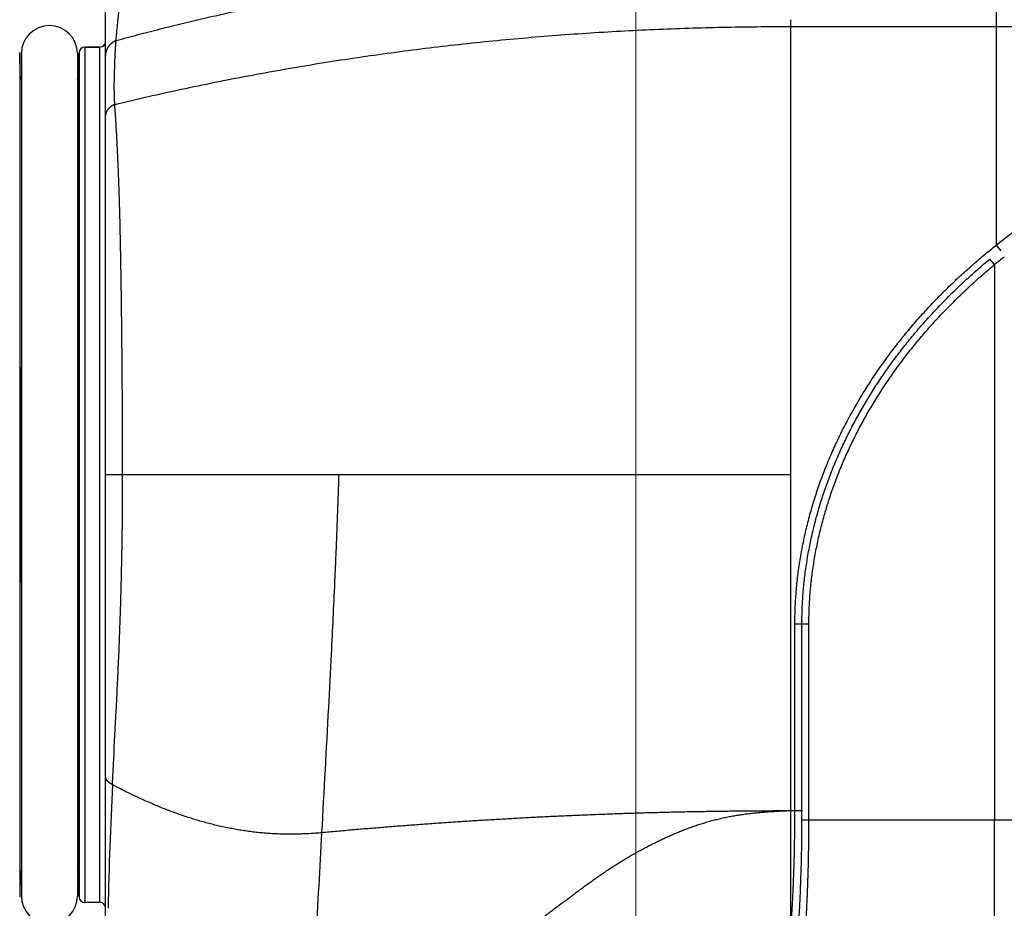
# Model space of a CAD drawing. Header units: millimetres. Extents: x 0 to 840, y 0 to 594.
# Tile 76 of 148: x 377 to 403, y 366 to 390. Entities that reach past the tile are written whole.
import ezdxf

# ---------------------------------------------------------------- set-up
doc = ezdxf.new("R2010")
doc.units = ezdxf.units.MM
doc.header["$LTSCALE"] = 0.36378
for name, color, linetype in [('NoLayerName_001', 7, 'Continuous'), ('NoLayerName_005', 7, 'Continuous'), ('NoLayerName_007', 7, 'Continuous')]:
    doc.layers.add(name, color=color, linetype=linetype)
doc.styles.get("Standard").update_dxf_attribs({"font": 'txt', "bigfont": 'extfont2'})
doc.dimstyles.get("Standard").update_dxf_attribs({"dimtxt": 2.5, "dimasz": 2.5, "dimexe": 1, "dimexo": 1, "dimtad": 1, "dimdec": 3, "dimzin": 0, "dimdsep": 46, "dimtxsty": 'Standard', "dimcen": 2.5, "dimadec": 3, "dimazin": 0, "dimtfac": 0.75, "dimtdec": 3, "dimtmove": 0, "dimatfit": 3, "dimfxl": 1, "dimarcsym": 0})

# ---------------------------------------------------------------- blocks, each defined once
blk = doc.blocks.new('_OPEN30')
at = {"color": 0, "linetype": 'ByBlock', "lineweight": -2}
for p, q in [((-1, 0.267949), (0, 0)), ((0, 0), (-1, -0.267949)), ((0, 0), (-1, 0))]:
    blk.add_line(p, q, dxfattribs=at)
blk = doc.blocks.new('*D70')
at = {"layer": 'Defpoints', "color": 0}
for p in [(393.597, 395.225), (393.597, 338.419), (489.197, 324.684)]:
    blk.add_point(p, dxfattribs=at)
at = {"layer": 'NoLayerName_001', "color": 0, "linetype": 'Continuous', "lineweight": 13}
for p, q in [((393.597, 340.419), (393.597, 397.225)), ((489.197, 326.684), (489.197, 397.225)), ((486.197, 395.225), (396.597, 395.225))]:
    blk.add_line(p, q, dxfattribs=at)
at = {"layer": 'NoLayerName_001', "color": 0, "lineweight": 13, "xscale": 3, "yscale": 3, "zscale": 3, "rotation": 180}
blk.add_blockref('_OPEN30', (393.597, 395.225), dxfattribs=at)
at = {"layer": 'NoLayerName_001', "color": 0, "lineweight": 13, "xscale": 3, "yscale": 3, "zscale": 3}
blk.add_blockref('_OPEN30', (489.197, 395.225), dxfattribs=at)
at = {"layer": 'NoLayerName_001', "color": 0, "lineweight": 13, "insert": (441.397, 400.725), "char_height": 7, "attachment_point": 5}
blk.add_mtext('\\W0.8000;ＬＭ', dxfattribs=at)
blk = doc.blocks.new('*D71')
at = {"layer": 'Defpoints', "color": 0}
for p in [(489.197, 408.291), (489.197, 338.419), (333.097, 336.611)]:
    blk.add_point(p, dxfattribs=at)
at = {"layer": 'NoLayerName_001', "color": 0, "linetype": 'Continuous', "lineweight": 13}
for p, q in [((333.097, 338.611), (333.097, 410.291)), ((489.197, 340.419), (489.197, 410.291)), ((336.097, 408.291), (486.197, 408.291))]:
    blk.add_line(p, q, dxfattribs=at)
at = {"layer": 'NoLayerName_001', "color": 0, "lineweight": 13, "xscale": 3, "yscale": 3, "zscale": 3, "rotation": 180}
blk.add_blockref('_OPEN30', (333.097, 408.291), dxfattribs=at)
at = {"layer": 'NoLayerName_001', "color": 0, "lineweight": 13, "xscale": 3, "yscale": 3, "zscale": 3}
blk.add_blockref('_OPEN30', (489.197, 408.291), dxfattribs=at)
at = {"layer": 'NoLayerName_001', "color": 0, "lineweight": 13, "insert": (411.147, 413.791), "char_height": 7, "attachment_point": 5}
blk.add_mtext('\\W0.8000;ＬＬ', dxfattribs=at)
blk = doc.blocks.new('*D72')
at = {"layer": 'Defpoints', "color": 0}
for p in [(333.097, 420.16), (333.097, 336.611), (529.197, 287.419)]:
    blk.add_point(p, dxfattribs=at)
at = {"layer": 'NoLayerName_001', "color": 0, "linetype": 'Continuous', "lineweight": 13}
for p, q in [((333.097, 338.611), (333.097, 422.16)), ((529.197, 289.419), (529.197, 422.16)), ((526.197, 420.16), (336.097, 420.16))]:
    blk.add_line(p, q, dxfattribs=at)
at = {"layer": 'NoLayerName_001', "color": 0, "lineweight": 13, "xscale": 3, "yscale": 3, "zscale": 3, "rotation": 180}
blk.add_blockref('_OPEN30', (333.097, 420.16), dxfattribs=at)
at = {"layer": 'NoLayerName_001', "color": 0, "lineweight": 13, "xscale": 3, "yscale": 3, "zscale": 3}
blk.add_blockref('_OPEN30', (529.197, 420.16), dxfattribs=at)
at = {"layer": 'NoLayerName_001', "color": 0, "lineweight": 13, "insert": (431.147, 425.66), "char_height": 7, "attachment_point": 5}
blk.add_mtext('\\W0.8000;Ｌ', dxfattribs=at)
blk = doc.blocks.new('*D73')
at = {"layer": 'Defpoints', "color": 0}
for p in [(360.597, 395.225), (360.597, 338.565), (393.597, 338.419)]:
    blk.add_point(p, dxfattribs=at)
at = {"layer": 'NoLayerName_001', "color": 0, "linetype": 'Continuous', "lineweight": 13}
for p, q in [((360.597, 340.565), (360.597, 397.225)), ((393.597, 340.419), (393.597, 397.225)), ((390.597, 395.225), (363.597, 395.225))]:
    blk.add_line(p, q, dxfattribs=at)
at = {"layer": 'NoLayerName_001', "color": 0, "lineweight": 13, "xscale": 3, "yscale": 3, "zscale": 3, "rotation": 180}
blk.add_blockref('_OPEN30', (360.597, 395.225), dxfattribs=at)
at = {"layer": 'NoLayerName_001', "color": 0, "lineweight": 13, "xscale": 3, "yscale": 3, "zscale": 3}
blk.add_blockref('_OPEN30', (393.597, 395.225), dxfattribs=at)
at = {"layer": 'NoLayerName_001', "color": 0, "lineweight": 13, "insert": (377.097, 400.725), "char_height": 7, "attachment_point": 5}
blk.add_mtext('\\W0.8000;33', dxfattribs=at)

msp = doc.modelspace()

# ---------------------------------------------------------------- linework, layer by layer
at = {"layer": 'NoLayerName_001', "color": 8, "linetype": 'Continuous', "lineweight": 25}
for p, q in [((403.2471, 383.97), (403.2471, 391.819)), ((397.7471, 389.819), (397.7471, 390.0026)), ((397.7471, 389.819), (405.6718, 389.819)), ((397.7471, 377.819), (397.7471, 389.819)), ((377.1009, 389.123), (377.1009, 366.5151)), ((378.6932, 389.123), (378.6932, 366.5151)), ((378.8432, 389.269), (378.8432, 366.369)), ((379.2471, 366.369), (379.2471, 389.269)), ((377.1175, 380.6991), (377.1175, 388.4901)), ((378.6767, 388.4901), (378.6767, 380.6991)), ((403.3712, 383.8131), (403.2471, 383.97)), ((403.1971, 383.4453), (403.0732, 383.5951)), ((403.1971, 383.4453), (403.1971, 368.569)), ((377.1197, 379.8183), (377.1471, 379.8184)), ((378.6745, 379.8183), (378.6471, 379.8184)), ((397.7471, 377.819), (379.3971, 377.819)), ((397.7471, 368.819), (397.7471, 377.819)), ((377.1197, 375.8198), (377.1471, 375.8196)), ((378.6745, 375.8198), (378.6471, 375.8196)), ((377.1175, 367.148), (377.1175, 374.9389)), ((378.6767, 374.9389), (378.6767, 367.148)), ((397.8527, 368.819), (397.8527, 373.8175)), ((398.2283, 373.8171), (397.8527, 373.8175)), ((398.0404, 368.569), (398.0404, 373.8171)), ((398.2283, 368.569), (398.2283, 373.8171)), ((398.0527, 368.819), (397.7471, 368.819)), ((397.7471, 365.6865), (397.7471, 368.819)), ((410.0795, 368.569), (398.0404, 368.569))]:
    msp.add_line(p, q, dxfattribs=at)
at = {"layer": 'NoLayerName_001', "color": 7, "linetype": 'Continuous', "lineweight": 25}
for p, q in [((379.3971, 364.7042), (379.3971, 390.6078)), ((377.1175, 388.4901), (377.1009, 389.123)), ((377.1471, 389.094), (377.1471, 366.544)), ((378.6471, 389.094), (378.6471, 366.544)), ((378.6767, 388.4901), (378.6932, 389.123)), ((379.2471, 389.269), (378.8432, 389.269)), ((377.1175, 367.148), (377.1009, 366.5151)), ((378.6932, 366.5151), (378.6767, 367.148)), ((379.2471, 366.369), (378.8432, 366.369))]:
    msp.add_line(p, q, dxfattribs=at)
for centre, radius, start, end in [((377.8971, 389.094), 0.75, 0, 180), ((379.2471, 389.419), 0.15, 270, 0), ((378.8432, 389.119), 0.15, 90, 178.5), ((377.2674, 388.494), 0.15, 181.5, 216.46175), ((378.5267, 388.494), 0.15, 323.53825, 358.5), ((377.2674, 367.144), 0.15, 143.53824, 178.5), ((378.5267, 367.144), 0.15, 1.5, 36.46176), ((377.8971, 366.544), 0.75, 180, 0), ((378.8432, 366.519), 0.15, 181.5, 270), ((379.2471, 366.219), 0.15, 0, 90)]:
    msp.add_arc(centre, radius, start, end, dxfattribs=at)
at = {"layer": 'NoLayerName_001', "color": 8, "linetype": 'Continuous', "lineweight": 25}
for centre, radius, start, end in [((416.3424, 367.1727), 21.2987, 123.54362, 127.94048), ((415.9649, 367.7729), 20.2148, 128.21871, 129.16875), ((557.3155, 380.7111), 180.198, 180.003789, 180.283861), ((201.1212, 380.7044), 177.5555, 359.714055, 359.998295), ((-27.0667, 377.819), 404.1913, 359.716596, 0.283404), ((782.8608, 377.819), 404.1913, 179.716596, 180.283404), ((554.66, 374.9337), 177.5426, 179.714045, 179.998305), ((198.4656, 374.927), 180.211, 0.003799, 0.28385), ((488.8895, 364.0787), 109.4416, 177.14842, 178.882556), ((352.5727, 368.5273), 45.4677, 357.45458, 0.05266)]:
    msp.add_arc(centre, radius, start, end, dxfattribs=at)
at = {"layer": 'NoLayerName_001', "color": 7, "linetype": 'Continuous', "lineweight": 25}
for points, knots in [([(379.6821, 389.4447), (379.8783, 389.4971), (380.2702, 389.6033), (380.8602, 389.7546), (381.4515, 389.9012), (382.0441, 390.0422), (382.638, 390.1778), (383.2331, 390.308), (383.8294, 390.4328), (384.4268, 390.5521), (385.0252, 390.666), (385.6246, 390.7744), (386.225, 390.8775), (386.8263, 390.9751), (387.4284, 391.0673), (388.0313, 391.1541), (388.635, 391.2355), (389.2394, 391.3116), (389.8444, 391.3822), (390.45, 391.4475), (391.0562, 391.5075), (391.6629, 391.5621), (392.27, 391.6114), (392.8776, 391.6554), (393.4856, 391.6942), (394.0938, 391.7277), (394.7023, 391.756), (395.3111, 391.779), (395.92, 391.797), (396.5289, 391.8096), (397.138, 391.8177), (397.544, 391.8182), (397.7471, 391.819)], [0, 0, 0, 0, 0.6090538, 1.2181526, 1.8272874, 2.4364491, 3.0456285, 3.6548161, 4.2640024, 4.873178, 5.4823404, 6.0914922, 6.7006358, 7.309773, 7.9189056, 8.5280346, 9.1371609, 9.7462857, 10.3554117, 10.9645414, 11.5736769, 12.1828195, 12.7919701, 13.4011288, 14.0102955, 14.6194667, 15.2286368, 15.8377992, 16.4469467, 17.0560714, 17.6651645, 18.274217, 18.274217, 18.274217, 18.274217]), ([(397.6693, 368.8187), (397.6243, 368.8166), (397.5342, 368.8127), (397.3991, 368.8058), (397.2641, 368.7981), (397.1292, 368.7893), (396.9943, 368.7791), (396.8596, 368.7673), (396.7251, 368.7537), (396.5907, 368.7381), (396.4567, 368.7203), (396.3229, 368.6999), (396.1895, 368.6771), (396.0565, 368.6519), (395.924, 368.6241), (395.7921, 368.5938), (395.6608, 368.5609), (395.5301, 368.5255), (395.4003, 368.4874), (395.2713, 368.4468), (395.1431, 368.4036), (395.0158, 368.3579), (394.8894, 368.3099), (394.7639, 368.2598), (394.6392, 368.2076), (394.5153, 368.1535), (394.3921, 368.0976), (394.2698, 368.0402), (394.1481, 367.9813), (394.0271, 367.921), (393.9067, 367.8593), (393.7872, 367.7963), (393.6683, 367.7319), (393.5502, 367.6661), (393.4329, 367.5989), (393.3164, 367.5303), (393.2007, 367.4603), (393.086, 367.3888), (392.9722, 367.3159), (392.8591, 367.2418), (392.7844, 367.1912), (392.747, 367.1661)], [0, 0, 0, 0, 0.1351981, 0.270429, 0.4056731, 0.5409156, 0.6761472, 0.8113657, 0.9465766, 1.0817947, 1.2170452, 1.3523487, 1.4876929, 1.6230607, 1.7584368, 1.8938079, 2.0291626, 2.1644914, 2.299787, 2.4350447, 2.5702699, 2.705478, 2.8406788, 2.9758747, 3.1110643, 3.2462543, 3.3814498, 3.5166496, 3.651847, 3.7870378, 3.9222242, 4.0574094, 4.1925964, 4.3277873, 4.4629793, 4.5981696, 4.7333571, 4.8685418, 5.0037271, 5.1389151, 5.2741045, 5.2741045, 5.2741045, 5.2741045]), ([(392.747, 367.1661), (392.7099, 367.1406), (392.6354, 367.0899), (392.5247, 367.0123), (392.4145, 366.9339), (392.3049, 366.8548), (392.1958, 366.7751), (392.087, 366.6949), (391.9785, 366.6142), (391.7619, 366.4524), (391.546, 366.2897), (391.3294, 366.1279), (391.2209, 366.0474), (391.112, 365.9672), (391.0028, 365.8875), (390.8932, 365.8085), (390.783, 365.7301), (390.6722, 365.6526), (390.5609, 365.576), (390.4488, 365.5004), (390.3361, 365.4258), (390.2226, 365.3522), (390.1084, 365.2798), (389.9934, 365.2086), (389.8776, 365.1387), (389.7611, 365.07), (389.6438, 365.0027), (389.5257, 364.9369), (389.4069, 364.8723), (389.3269, 364.8308), (389.287, 364.8099)], [0, 0, 0, 0, 0.1351861, 0.2703662, 0.4055449, 0.540724, 0.6759025, 0.8110777, 0.9462507, 1.0814233, 1.6221215, 1.7572987, 1.8924781, 2.0276599, 2.1628405, 2.2980172, 2.4331896, 2.5683595, 2.703531, 2.8387095, 2.9739024, 3.1091184, 3.2443567, 3.3796067, 3.5148589, 3.6501056, 3.7853407, 3.9205599, 4.055761, 4.1909434, 4.1909434, 4.1909434, 4.1909434])]:
    msp.add_open_spline(points, degree=3, knots=knots, dxfattribs=at)
at = {"layer": 'NoLayerName_001', "color": 8, "linetype": 'Continuous', "lineweight": 25}
for points, knots in [([(379.6821, 389.4447), (379.684, 389.4669), (379.6878, 389.5113), (379.6936, 389.5779), (379.6995, 389.6445), (379.7057, 389.711), (379.712, 389.7776), (379.7184, 389.8441), (379.725, 389.9106), (379.7317, 389.9771), (379.7386, 390.0436), (379.7456, 390.11), (379.7535, 390.1839), (379.7623, 390.2651), (379.7722, 390.3536), (379.7839, 390.4569), (379.8035, 390.6266), (379.8225, 390.7888), (379.8377, 390.9216), (379.8434, 390.9733), (379.8475, 391.0102), (379.8507, 391.0397), (379.8528, 391.0619), (379.8552, 391.0841), (379.8566, 391.0989), (379.8573, 391.1062)], [0, 0, 0, 0, 0.0668319, 0.1336642, 0.2004966, 0.2673291, 0.3341616, 0.400994, 0.4678262, 0.5346583, 0.6014904, 0.6683224, 0.7351544, 0.8242637, 0.9133729, 1.0024821, 1.1361457, 1.4257502, 1.4925823, 1.5371358, 1.5816927, 1.6039701, 1.6262415, 1.6485265, 1.6708005, 1.6708005, 1.6708005, 1.6708005]), ([(379.648, 387.735), (379.9442, 387.8044), (380.5359, 387.9461), (381.4275, 388.142), (382.3212, 388.3281), (383.2175, 388.5027), (384.1159, 388.6663), (385.0163, 388.8187), (385.9186, 388.9601), (386.8226, 389.0905), (387.7282, 389.2099), (388.6351, 389.3185), (389.5432, 389.4161), (390.4523, 389.503), (391.3624, 389.5791), (392.2733, 389.6447), (393.1848, 389.6998), (394.0967, 389.7444), (395.0091, 389.7788), (395.9217, 389.8026), (396.8344, 389.8176), (397.4429, 389.8177), (397.7471, 389.819)], [0, 0, 0, 0, 0.9126247, 1.8254013, 2.7383187, 3.6513628, 4.5645165, 5.4777601, 6.3910713, 7.3044251, 8.2177942, 9.1311489, 10.0444662, 10.9577444, 11.8709824, 12.7841752, 13.6973146, 14.6103888, 15.5233825, 16.4362773, 17.3490516, 18.2616806, 18.2616806, 18.2616806, 18.2616806]), ([(379.6821, 389.4447), (379.6781, 389.443), (379.6699, 389.4395), (379.6578, 389.4338), (379.6458, 389.4279), (379.634, 389.4216), (379.6224, 389.415), (379.6109, 389.4082), (379.5996, 389.401), (379.5885, 389.3935), (379.5776, 389.3857), (379.5669, 389.3777), (379.5564, 389.3693), (379.5462, 389.3607), (379.5362, 389.3517), (379.5265, 389.3425), (379.517, 389.333), (379.5079, 389.3233), (379.499, 389.3133), (379.4904, 389.3031), (379.4821, 389.2926), (379.4769, 389.2854), (379.4743, 389.2818)], [0, 0, 0, 0, 0.01333615, 0.02668305, 0.0400391, 0.05340285, 0.06677304, 0.08014861, 0.09352877, 0.10691295, 0.1203009, 0.13369267, 0.14708825, 0.16048552, 0.17388161, 0.18727392, 0.20066018, 0.21403845, 0.2274072, 0.24076534, 0.25411224, 0.26744782, 0.26744782, 0.26744782, 0.26744782]), ([(379.648, 387.735), (379.6469, 387.754), (379.6445, 387.7919), (379.6417, 387.8489), (379.6393, 387.9059), (379.6373, 387.9629), (379.6357, 388.0199), (379.6345, 388.077), (379.6338, 388.134), (379.6335, 388.1911), (379.6335, 388.2481), (379.6339, 388.3051), (379.6347, 388.3622), (379.6357, 388.4192), (379.637, 388.4762), (379.6385, 388.5333), (379.6407, 388.6093), (379.6437, 388.7043), (379.647, 388.7993), (379.6499, 388.8753), (379.6521, 388.9323), (379.6545, 388.9893), (379.6571, 389.0463), (379.6597, 389.1032), (379.6626, 389.1602), (379.6657, 389.2172), (379.6692, 389.2741), (379.673, 389.331), (379.6772, 389.3879), (379.6805, 389.4258), (379.6821, 389.4447)], [0, 0, 0, 0, 0.0570392, 0.1140821, 0.1711281, 0.2281766, 0.2852267, 0.3422772, 0.3993269, 0.4563744, 0.5134181, 0.5704586, 0.6274978, 0.6845368, 0.7415763, 0.7986163, 0.8556563, 0.9697339, 1.0838068, 1.140843, 1.1978799, 1.2549184, 1.3119594, 1.3690037, 1.4260499, 1.4830955, 1.5401385, 1.5971783, 1.6542154, 1.7112518, 1.7112518, 1.7112518, 1.7112518]), ([(379.4743, 389.2818), (379.4719, 389.2784), (379.467, 389.2715), (379.4602, 389.261), (379.4537, 389.2502), (379.4474, 389.2393), (379.4415, 389.2281), (379.4359, 389.2168), (379.4307, 389.2053), (379.4258, 389.1937), (379.4213, 389.1819), (379.4171, 389.17), (379.4134, 389.1579), (379.41, 389.1458), (379.407, 389.1335), (379.4043, 389.1211), (379.4021, 389.1087), (379.4003, 389.0962), (379.3988, 389.0837), (379.3978, 389.0712), (379.3972, 389.0586), (379.3971, 389.0502), (379.3971, 389.046)], [0, 0, 0, 0, 0.01256362, 0.0251412, 0.03773053, 0.05032953, 0.06293635, 0.07554933, 0.08816713, 0.10078867, 0.11341327, 0.12604062, 0.13867055, 0.15130138, 0.16393086, 0.1765567, 0.18917671, 0.20178877, 0.21439095, 0.22698149, 0.23955894, 0.25212212, 0.25212212, 0.25212212, 0.25212212]), ([(379.648, 387.735), (379.6437, 387.7332), (379.635, 387.7296), (379.6222, 387.7237), (379.6096, 387.7175), (379.5971, 387.711), (379.5847, 387.7042), (379.5726, 387.697), (379.5607, 387.6895), (379.549, 387.6816), (379.5375, 387.6734), (379.5263, 387.6649), (379.5154, 387.6559), (379.5048, 387.6467), (379.4945, 387.637), (379.4845, 387.627), (379.475, 387.6167), (379.4658, 387.606), (379.4571, 387.5949), (379.4488, 387.5834), (379.441, 387.5717), (379.4338, 387.5595), (379.4271, 387.5471), (379.421, 387.5344), (379.4155, 387.5213), (379.4107, 387.508), (379.4066, 387.4945), (379.4032, 387.4807), (379.4005, 387.4669), (379.3985, 387.4529), (379.3973, 387.4388), (379.3972, 387.4294), (379.3971, 387.4247)], [0, 0, 0, 0, 0.01406167, 0.02813452, 0.04221535, 0.05630162, 0.07039156, 0.08448415, 0.09857925, 0.11267758, 0.12678051, 0.14088609, 0.1549902, 0.16909021, 0.18318526, 0.19727637, 0.21136654, 0.22546095, 0.2395654, 0.25367706, 0.26779075, 0.28190383, 0.29601642, 0.3101317, 0.32425619, 0.33839839, 0.35255397, 0.3667107, 0.38085743, 0.39498471, 0.40908533, 0.42315483, 0.42315483, 0.42315483, 0.42315483]), ([(379.8573, 377.819), (379.8571, 377.9844), (379.857, 378.3977), (379.8547, 379.059), (379.8503, 379.8856), (379.8441, 380.7123), (379.8366, 381.5389), (379.8292, 382.2002), (379.8215, 382.7788), (379.814, 383.2747), (379.8053, 383.7706), (379.7969, 384.1838), (379.7893, 384.5144), (379.7831, 384.7623), (379.7763, 385.0102), (379.7689, 385.2581), (379.7609, 385.506), (379.7521, 385.7538), (379.7424, 386.0016), (379.732, 386.2494), (379.7206, 386.4971), (379.7081, 386.7448), (379.6947, 386.9925), (379.6802, 387.24), (379.6647, 387.4876), (379.6535, 387.6525), (379.648, 387.735)], [0, 0, 0, 0, 0.495987, 1.2399682, 1.9839516, 2.9759321, 3.719917, 4.4638995, 4.9598868, 5.4558744, 5.9518626, 6.4478509, 6.6958454, 6.9438405, 7.1918356, 7.4398306, 7.6878256, 7.9358215, 8.1838181, 8.4318146, 8.6798107, 8.9278066, 9.1758033, 9.4238004, 9.6717969, 9.9197918, 9.9197918, 9.9197918, 9.9197918]), ([(400.7798, 381.5503), (400.8258, 381.6058), (400.9172, 381.7173), (401.0577, 381.8817), (401.2004, 382.0444), (401.3454, 382.205), (401.4927, 382.3637), (401.6421, 382.5203), (401.7938, 382.6748), (401.9475, 382.8273), (402.1033, 382.9777), (402.2611, 383.126), (402.4208, 383.2721), (402.5824, 383.4161), (402.7459, 383.558), (402.9111, 383.6976), (403.078, 383.8352), (403.1908, 383.9249), (403.2471, 383.97)], [0, 0, 0, 0, 0.216249, 0.432545, 0.6488944, 0.8652951, 1.0817399, 1.2982206, 1.5147279, 1.7312516, 1.9477802, 2.1643016, 2.3808028, 2.5972696, 2.8136874, 3.0300406, 3.246313, 3.4624876, 3.4624876, 3.4624876, 3.4624876]), ([(400.7638, 381.2373), (400.8067, 381.2911), (400.8921, 381.3992), (401.0234, 381.5586), (401.1567, 381.7165), (401.2922, 381.8725), (401.4299, 382.0267), (401.5697, 382.179), (401.7116, 382.3294), (401.8555, 382.4779), (402.0013, 382.6245), (402.149, 382.7692), (402.2986, 382.9119), (402.45, 383.0526), (402.6032, 383.1914), (402.7582, 383.3281), (402.9146, 383.4629), (403.0205, 383.5509), (403.0732, 383.5951)], [0, 0, 0, 0, 0.2065199, 0.4130834, 0.6196964, 0.8263568, 1.0330581, 1.2397924, 1.446551, 1.6533245, 1.8601023, 2.0668733, 2.2736253, 2.4803457, 2.6870208, 2.8936366, 3.1001781, 3.30663, 3.30663, 3.30663, 3.30663]), ([(400.9194, 381.1245), (400.9617, 381.1775), (401.0459, 381.2838), (401.1755, 381.4408), (401.307, 381.5962), (401.4408, 381.7497), (401.5766, 381.9014), (401.7145, 382.0514), (401.8544, 382.1994), (401.9963, 382.3456), (402.1401, 382.4899), (402.2858, 382.6323), (402.4333, 382.7728), (402.5827, 382.9113), (402.7337, 383.0479), (402.8865, 383.1824), (403.0407, 383.3152), (403.1451, 383.4018), (403.1971, 383.4453)], [0, 0, 0, 0, 0.2034752, 0.4069931, 0.6105593, 0.8141719, 1.0178244, 1.2215093, 1.425218, 1.6289412, 1.8326688, 2.0363897, 2.2400921, 2.4437635, 2.6473907, 2.8509597, 3.0544559, 3.2578643, 3.2578643, 3.2578643, 3.2578643]), ([(397.8527, 373.8175), (397.8534, 373.8896), (397.8537, 374.0337), (397.8605, 374.2498), (397.8711, 374.4657), (397.8864, 374.6813), (397.906, 374.8966), (397.9301, 375.1115), (397.9584, 375.3258), (397.9908, 375.5395), (398.0274, 375.7525), (398.068, 375.9649), (398.1124, 376.1764), (398.1607, 376.3871), (398.2129, 376.5969), (398.2691, 376.8057), (398.3291, 377.0134), (398.393, 377.22), (398.4606, 377.4254), (398.532, 377.6296), (398.607, 377.8324), (398.6857, 378.0339), (398.7678, 378.234), (398.8535, 378.4325), (398.9426, 378.6296), (399.035, 378.8251), (399.1306, 379.019), (399.2295, 379.2114), (399.3315, 379.4021), (399.4365, 379.5911), (399.5445, 379.7784), (399.6555, 379.964), (399.7694, 380.1479), (399.8861, 380.3299), (400.0056, 380.51), (400.128, 380.6883), (400.253, 380.8647), (400.3807, 381.0391), (400.5111, 381.2115), (400.6438, 381.3822), (400.7347, 381.4941), (400.7798, 381.5503)], [0, 0, 0, 0, 0.2161392, 0.4323051, 0.6484781, 0.8646452, 1.0808064, 1.2969667, 1.5131264, 1.7292838, 1.9454409, 2.1615964, 2.3777453, 2.5938913, 2.8100459, 3.0262226, 3.2424308, 3.4586687, 3.6749311, 3.8912105, 4.1074976, 4.323781, 4.5400478, 4.7562941, 4.9725291, 5.1887604, 5.4049929, 5.621229, 5.8374687, 6.0537097, 6.2699496, 6.4861872, 6.7024203, 6.9186459, 7.1348601, 7.3510583, 7.5672361, 7.7834008, 7.9995676, 8.2157504, 8.431961, 8.431961, 8.431961, 8.431961]), ([(398.0404, 373.8171), (398.0411, 373.8859), (398.0414, 374.0235), (398.0477, 374.2299), (398.0575, 374.4361), (398.0716, 374.6421), (398.0898, 374.8477), (398.112, 375.053), (398.1382, 375.2578), (398.1682, 375.462), (398.202, 375.6657), (398.2395, 375.8687), (398.2807, 376.071), (398.3255, 376.2725), (398.3739, 376.4732), (398.426, 376.673), (398.4817, 376.8718), (398.541, 377.0697), (398.6038, 377.2664), (398.67, 377.4621), (398.7397, 377.6565), (398.8127, 377.8497), (398.8891, 378.0417), (398.9687, 378.2322), (399.0515, 378.4214), (399.1374, 378.6092), (399.2264, 378.7956), (399.3183, 378.9805), (399.4132, 379.1639), (399.511, 379.3458), (399.6116, 379.5262), (399.715, 379.705), (399.8211, 379.8821), (399.9299, 380.0576), (400.0413, 380.2315), (400.1554, 380.4036), (400.2721, 380.5739), (400.3912, 380.7425), (400.5129, 380.9093), (400.6368, 381.0745), (400.7217, 381.1829), (400.7638, 381.2373)], [0, 0, 0, 0, 0.2064196, 0.4128631, 0.6193121, 0.8257548, 1.0321926, 1.2386308, 1.4450697, 1.6515068, 1.8579424, 2.064375, 2.2708014, 2.4772264, 2.6836606, 2.8901155, 3.0965986, 3.3031079, 3.5096385, 3.716184, 3.9227359, 4.1292844, 4.3358183, 4.5423344, 4.7488408, 4.9553441, 5.1618487, 5.3683567, 5.574868, 5.7813804, 5.9878918, 6.194401, 6.4009061, 6.6074044, 6.8138922, 7.0203653, 7.2268197, 7.4332621, 7.6397064, 7.8461653, 8.0526499, 8.0526499, 8.0526499, 8.0526499]), ([(398.2283, 373.8171), (398.229, 373.8849), (398.2293, 374.0205), (398.2355, 374.2238), (398.2453, 374.427), (398.2592, 374.6299), (398.2773, 374.8325), (398.2993, 375.0347), (398.3252, 375.2365), (398.3549, 375.4377), (398.3884, 375.6384), (398.4255, 375.8383), (398.4662, 376.0376), (398.5105, 376.2361), (398.5584, 376.4338), (398.61, 376.6306), (398.6651, 376.8264), (398.7237, 377.0213), (398.7858, 377.2151), (398.8513, 377.4078), (398.9202, 377.5993), (398.9924, 377.7895), (399.0679, 377.9785), (399.1466, 378.1662), (399.2284, 378.3525), (399.3133, 378.5374), (399.4013, 378.7209), (399.4921, 378.9029), (399.5859, 379.0835), (399.6825, 379.2626), (399.7818, 379.4401), (399.8839, 379.6161), (399.9887, 379.7906), (400.0962, 379.9633), (400.2062, 380.1345), (400.3188, 380.3039), (400.434, 380.4716), (400.5516, 380.6375), (400.6717, 380.8017), (400.794, 380.9643), (400.8777, 381.0709), (400.9194, 381.1245)], [0, 0, 0, 0, 0.203377, 0.4067777, 0.6101837, 0.8135834, 1.0169782, 1.2203738, 1.42377, 1.6271644, 1.830557, 2.0339467, 2.2373304, 2.4407127, 2.6441041, 2.8475158, 3.0509552, 3.2544207, 3.4579074, 3.6614088, 3.8649167, 4.0684213, 4.2719113, 4.4753835, 4.6788459, 4.8823052, 5.0857658, 5.2892296, 5.4926967, 5.6961648, 5.8996319, 6.1030969, 6.3065578, 6.5100119, 6.7134558, 6.9168853, 7.1202962, 7.3236954, 7.5270965, 7.7305119, 7.9339525, 7.9339525, 7.9339525, 7.9339525]), ([(377.1175, 380.6991), (377.1176, 380.6985), (377.1177, 380.6973), (377.1184, 380.6955), (377.1193, 380.6938), (377.1204, 380.6922), (377.1216, 380.6907), (377.123, 380.6893), (377.1245, 380.688), (377.126, 380.6867), (377.1276, 380.6855), (377.1292, 380.6844), (377.1308, 380.6834), (377.1324, 380.6824), (377.1341, 380.6815), (377.1357, 380.6807), (377.1374, 380.6799), (377.1392, 380.6791), (377.1409, 380.6784), (377.1426, 380.6777), (377.1444, 380.677), (377.1456, 380.6766), (377.1461, 380.6764)], [0, 0, 0, 0, 0.001869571, 0.003736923, 0.005629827, 0.007560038, 0.00952632, 0.011517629, 0.013515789, 0.015497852, 0.017451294, 0.019380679, 0.021291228, 0.023187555, 0.025073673, 0.026953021, 0.028828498, 0.03070251, 0.032577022, 0.034453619, 0.036333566, 0.038217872, 0.038217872, 0.038217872, 0.038217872]), ([(378.6767, 380.6991), (378.6766, 380.6985), (378.6764, 380.6973), (378.6757, 380.6955), (378.6749, 380.6938), (378.6738, 380.6922), (378.6725, 380.6907), (378.6711, 380.6893), (378.6696, 380.688), (378.6681, 380.6867), (378.6666, 380.6855), (378.665, 380.6844), (378.6634, 380.6834), (378.6617, 380.6824), (378.6601, 380.6815), (378.6584, 380.6807), (378.6567, 380.6799), (378.655, 380.6791), (378.6532, 380.6784), (378.6515, 380.6777), (378.6497, 380.677), (378.6486, 380.6766), (378.648, 380.6764)], [0, 0, 0, 0, 0.001869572, 0.003736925, 0.00562983, 0.007560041, 0.009526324, 0.011517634, 0.013515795, 0.015497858, 0.017451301, 0.019380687, 0.021291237, 0.023187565, 0.025073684, 0.026953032, 0.02882851, 0.030702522, 0.032577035, 0.034453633, 0.03633358, 0.038217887, 0.038217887, 0.038217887, 0.038217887]), ([(379.5834, 369.5233), (379.5946, 369.7444), (379.6279, 370.4076), (379.6753, 371.2918), (379.7135, 372.0657), (379.7341, 372.5079), (379.7489, 372.8396), (379.7629, 373.1714), (379.7759, 373.5032), (379.788, 373.835), (379.7991, 374.1669), (379.8093, 374.4988), (379.8184, 374.8308), (379.8266, 375.1627), (379.8339, 375.4947), (379.8401, 375.8267), (379.8454, 376.1588), (379.8497, 376.4908), (379.8531, 376.8229), (379.8555, 377.1549), (379.857, 377.487), (379.8571, 377.7084), (379.8573, 377.819)], [0, 0, 0, 0, 0.6640939, 1.9922846, 2.6563806, 2.9884286, 3.3204775, 3.6525284, 3.9845835, 4.3166444, 4.6487103, 4.9807802, 5.3128531, 5.6449279, 5.9770036, 6.3090791, 6.6411533, 6.9732251, 7.3052935, 7.6373572, 7.9694151, 8.3014662, 8.3014662, 8.3014662, 8.3014662]), ([(385.6405, 377.819), (385.6354, 377.6592), (385.6254, 377.3395), (385.6085, 376.8601), (385.5905, 376.3807), (385.5713, 375.9013), (385.5512, 375.422), (385.523, 374.7829), (385.4858, 373.9842), (385.4305, 372.8661), (385.3314, 370.9497), (385.2436, 369.3529), (385.1834, 368.2351)], [0, 0, 0, 0, 0.4797463, 0.9594924, 1.4392404, 1.9189914, 2.3987459, 2.8785038, 3.8380269, 4.7975503, 6.2368099, 9.5950289, 9.5950289, 9.5950289, 9.5950289]), ([(377.1175, 374.9389), (377.1176, 374.9396), (377.1177, 374.9408), (377.1184, 374.9426), (377.1193, 374.9443), (377.1204, 374.9458), (377.1216, 374.9474), (377.123, 374.9488), (377.1245, 374.9501), (377.126, 374.9514), (377.1276, 374.9526), (377.1292, 374.9537), (377.1308, 374.9547), (377.1324, 374.9556), (377.1341, 374.9565), (377.1357, 374.9574), (377.1374, 374.9582), (377.1392, 374.959), (377.1409, 374.9597), (377.1426, 374.9604), (377.1444, 374.9611), (377.1456, 374.9615), (377.1461, 374.9617)], [0, 0, 0, 0, 0.001869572, 0.003736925, 0.00562983, 0.007560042, 0.009526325, 0.011517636, 0.013515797, 0.015497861, 0.017451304, 0.01938069, 0.021291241, 0.023187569, 0.025073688, 0.026953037, 0.028828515, 0.030702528, 0.032577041, 0.034453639, 0.036333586, 0.038217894, 0.038217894, 0.038217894, 0.038217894]), ([(378.6767, 374.9389), (378.6766, 374.9396), (378.6764, 374.9408), (378.6757, 374.9426), (378.6749, 374.9443), (378.6738, 374.9458), (378.6725, 374.9474), (378.6711, 374.9488), (378.6696, 374.9501), (378.6681, 374.9514), (378.6666, 374.9526), (378.665, 374.9537), (378.6634, 374.9547), (378.6617, 374.9556), (378.6601, 374.9565), (378.6584, 374.9574), (378.6567, 374.9582), (378.655, 374.959), (378.6532, 374.9597), (378.6515, 374.9604), (378.6497, 374.9611), (378.6486, 374.9615), (378.648, 374.9617)], [0, 0, 0, 0, 0.001869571, 0.003736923, 0.005629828, 0.007560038, 0.00952632, 0.01151763, 0.01351579, 0.015497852, 0.017451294, 0.019380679, 0.021291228, 0.023187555, 0.025073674, 0.026953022, 0.028828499, 0.030702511, 0.032577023, 0.03445362, 0.036333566, 0.038217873, 0.038217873, 0.038217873, 0.038217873]), ([(379.5834, 369.5233), (379.5803, 369.5248), (379.574, 369.5278), (379.5648, 369.5326), (379.5556, 369.5376), (379.5465, 369.5428), (379.5376, 369.5481), (379.5288, 369.5537), (379.5201, 369.5595), (379.5115, 369.5655), (379.5031, 369.5717), (379.4949, 369.5782), (379.4869, 369.5848), (379.479, 369.5917), (379.4714, 369.5988), (379.464, 369.6062), (379.4569, 369.6138), (379.45, 369.6217), (379.4434, 369.6298), (379.4371, 369.6382), (379.4312, 369.6468), (379.4257, 369.6557), (379.4205, 369.6648), (379.4158, 369.6741), (379.4116, 369.6837), (379.4078, 369.6935), (379.4046, 369.7035), (379.4019, 369.7136), (379.3998, 369.7239), (379.3982, 369.7343), (379.3972, 369.7447), (379.3972, 369.7516), (379.3971, 369.7551)], [0, 0, 0, 0, 0.01042025, 0.02084665, 0.03127719, 0.04171041, 0.05214532, 0.0625815, 0.07301912, 0.08345893, 0.09390231, 0.10434932, 0.11479674, 0.12524207, 0.13568418, 0.14612339, 0.15656157, 0.16700228, 0.17745065, 0.18790723, 0.19836635, 0.20882429, 0.21928018, 0.22973618, 0.24019785, 0.25067397, 0.26116524, 0.27166042, 0.28214895, 0.29262223, 0.30307411, 0.31350147, 0.31350147, 0.31350147, 0.31350147]), ([(385.1834, 368.2351), (385.1281, 368.2305), (385.0175, 368.2205), (384.8512, 368.2099), (384.6847, 368.202), (384.5182, 368.1973), (384.3515, 368.1957), (384.1849, 368.1973), (384.0184, 368.202), (383.8519, 368.2102), (383.6857, 368.2217), (383.5197, 368.2366), (383.354, 368.255), (383.1887, 368.2768), (383.0238, 368.3017), (382.8594, 368.3299), (382.6955, 368.3612), (382.5322, 368.3955), (382.3696, 368.4327), (382.2078, 368.4729), (382.0466, 368.5159), (381.8863, 368.5616), (381.7268, 368.61), (381.5681, 368.6609), (381.4102, 368.7144), (381.2531, 368.7703), (381.097, 368.8285), (380.9417, 368.889), (380.7872, 368.9517), (380.6337, 369.0166), (380.4811, 369.0835), (380.3293, 369.1523), (380.1784, 369.223), (380.0283, 369.2955), (379.8792, 369.3698), (379.7307, 369.4455), (379.6326, 369.4975), (379.5834, 369.5233)], [0, 0, 0, 0, 0.1665804, 0.3331869, 0.4998089, 0.6664367, 0.8330617, 0.9996796, 1.1662924, 1.3329069, 1.4995351, 1.6661916, 1.8328843, 1.9996152, 2.1663821, 2.3331792, 2.4999967, 2.6668213, 2.8336363, 3.0004219, 3.1671645, 3.3338755, 3.5005679, 3.6672511, 3.8339312, 4.0006111, 4.1672907, 4.3339666, 4.500633, 4.6672897, 4.8339422, 5.0005934, 5.1672429, 5.3338878, 5.5005219, 5.6671369, 5.8337216, 5.8337216, 5.8337216, 5.8337216]), ([(397.6694, 368.819), (397.5304, 368.8187), (397.2526, 368.8185), (396.8358, 368.8164), (396.419, 368.8132), (396.0022, 368.8087), (395.5854, 368.8029), (395.1687, 368.7958), (394.752, 368.7874), (394.3353, 368.7777), (393.9186, 368.7666), (393.502, 368.7541), (393.0854, 368.7403), (392.6689, 368.7251), (392.2524, 368.7086), (391.836, 368.6909), (391.4196, 368.6718), (391.0033, 368.6514), (390.5871, 368.6298), (390.1709, 368.6069), (389.7548, 368.5827), (389.3388, 368.5573), (388.9228, 368.5307), (388.507, 368.5028), (388.0912, 368.4738), (387.6755, 368.4435), (387.2599, 368.412), (386.8444, 368.3792), (386.4289, 368.3452), (386.0136, 368.3099), (385.5984, 368.2734), (385.3218, 368.2478), (385.1834, 368.2351)], [0, 0, 0, 0, 0.4167955, 0.8335956, 1.2503988, 1.6672039, 2.0840098, 2.5008157, 2.9176212, 3.3344258, 3.7512295, 4.1680326, 4.5848354, 5.0016381, 5.4184406, 5.8352428, 6.2520444, 6.6688453, 7.0856453, 7.502445, 7.9192449, 8.3360454, 8.7528468, 9.1696492, 9.5864529, 10.0032577, 10.4200624, 10.8368663, 11.2536685, 11.6704685, 12.0872657, 12.50406, 12.50406, 12.50406, 12.50406]), ([(397.7471, 368.819), (397.7458, 368.819), (397.7432, 368.8191), (397.7393, 368.8191), (397.7354, 368.8192), (397.7302, 368.8194), (397.725, 368.8196), (397.7199, 368.8198), (397.716, 368.8199), (397.7121, 368.82), (397.7082, 368.82), (397.7043, 368.8199), (397.7004, 368.8199), (397.6966, 368.8197), (397.6914, 368.8196), (397.6862, 368.8193), (397.681, 368.8191), (397.6771, 368.819), (397.6733, 368.8189), (397.6707, 368.8189), (397.6694, 368.8189)], [0, 0, 0, 0, 0.003886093, 0.00777251, 0.011659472, 0.015546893, 0.023321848, 0.027208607, 0.03109449, 0.034979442, 0.038863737, 0.042748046, 0.046633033, 0.05051896, 0.054405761, 0.062180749, 0.066068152, 0.069955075, 0.073841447, 0.077727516, 0.077727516, 0.077727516, 0.077727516]), ([(397.7472, 365.6888), (397.7509, 365.7409), (397.7584, 365.845), (397.7687, 366.0013), (397.7783, 366.1577), (397.7872, 366.314), (397.7955, 366.4705), (397.8031, 366.6269), (397.8102, 366.7834), (397.8166, 366.9399), (397.8225, 367.0964), (397.8278, 367.253), (397.8326, 367.4095), (397.8369, 367.5661), (397.8406, 367.7227), (397.8439, 367.8793), (397.8466, 368.0359), (397.8488, 368.1925), (397.8505, 368.3492), (397.8518, 368.5058), (397.8525, 368.6624), (397.8526, 368.7668), (397.8527, 368.819)], [0, 0, 0, 0, 0.1566258, 0.3132535, 0.4698838, 0.6265169, 0.7831529, 0.9397914, 1.096432, 1.2530739, 1.4097161, 1.5663574, 1.7229966, 1.8796337, 2.036269, 2.1929028, 2.349535, 2.506166, 2.6627956, 2.819424, 2.9760512, 3.132677, 3.132677, 3.132677, 3.132677]), ([(398.086, 364.9816), (398.0879, 365.0029), (398.0917, 365.0455), (398.0971, 365.1094), (398.1024, 365.1733), (398.1075, 365.2372), (398.1126, 365.3012), (398.1174, 365.3651), (398.1222, 365.4291), (398.1268, 365.493), (398.1313, 365.557), (398.1357, 365.621), (398.1399, 365.685), (398.1441, 365.749), (398.1481, 365.813), (398.1533, 365.8983), (398.1595, 366.005), (398.1665, 366.1331), (398.1731, 366.2612), (398.1793, 366.3893), (398.1851, 366.5174), (398.1904, 366.6456), (398.1954, 366.7738), (398.2001, 366.9019), (398.2043, 367.0301), (398.2082, 367.1583), (398.2118, 367.2866), (398.215, 367.4148), (398.2178, 367.543), (398.2203, 367.6712), (398.2224, 367.7995), (398.2243, 367.9277), (398.2258, 368.056), (398.2269, 368.1843), (398.2277, 368.3125), (398.2282, 368.4408), (398.2283, 368.5263), (398.2283, 368.569)], [0, 0, 0, 0, 0.0641313, 0.1282626, 0.1923939, 0.2565251, 0.3206563, 0.3847875, 0.4489187, 0.5130499, 0.577181, 0.6413121, 0.7054432, 0.7695742, 0.8337052, 0.8978362, 1.0260984, 1.1543609, 1.2826238, 1.4108872, 1.5391509, 1.667415, 1.7956791, 1.923943, 2.0522065, 2.1804696, 2.3087325, 2.4369954, 2.5652585, 2.6935216, 2.821785, 2.9500485, 3.0783119, 3.2065752, 3.3348382, 3.4631007, 3.5913625, 3.5913625, 3.5913625, 3.5913625]), ([(385.1834, 368.2351), (385.1574, 367.7623), (385.1049, 366.7992), (384.9759, 364.5231), (384.8511, 362.5102), (384.7686, 360.9691), (384.7541, 360.724), (384.7511, 360.6715), (384.7483, 360.6365), (384.7471, 360.619)], [0, 0, 0, 0, 1.4204983, 2.8936076, 6.839435, 7.4707675, 7.5233784, 7.5759882, 7.6285913, 7.6285913, 7.6285913, 7.6285913]), ([(397.899, 365.0402), (397.9012, 365.0646), (397.9056, 365.1135), (397.9118, 365.1867), (397.9179, 365.26), (397.9238, 365.3334), (397.9295, 365.4067), (397.9351, 365.48), (397.9404, 365.5534), (397.9456, 365.6268), (397.9506, 365.7001), (397.9555, 365.7735), (397.9602, 365.8469), (397.9647, 365.9204), (397.9691, 365.9938), (397.9733, 366.0672), (397.9774, 366.1407), (397.9813, 366.2141), (397.9851, 366.2876), (397.9887, 366.361), (397.9922, 366.4345), (397.9944, 366.4835), (397.9956, 366.508)], [0, 0, 0, 0, 0.0735508, 0.1471018, 0.2206531, 0.2942048, 0.3677569, 0.4413095, 0.5148625, 0.588416, 0.6619699, 0.7355243, 0.809079, 0.8826339, 0.956189, 1.0297441, 1.1032991, 1.1768539, 1.2504081, 1.3239617, 1.3975143, 1.4710658, 1.4710658, 1.4710658, 1.4710658])]:
    msp.add_open_spline(points, degree=3, knots=knots, dxfattribs=at)
at = {"layer": 'NoLayerName_005', "color": 8, "linetype": 'Continuous', "lineweight": 25}
msp.add_line((403.1971, 362.569), (403.1971, 368.569), dxfattribs=at)
at = {"layer": 'NoLayerName_007', "color": 7, "linetype": 'Continuous', "lineweight": 25}
for p, q in [((378.6767, 388.4901), (378.6932, 389.123)), ((378.8432, 389.269), (379.2471, 389.269)), ((378.6767, 367.148), (378.6932, 366.5151))]:
    msp.add_line(p, q, dxfattribs=at)

# ---------------------------------------------------------------- dimensions: what is measured, and where the dimension line sits
at = {"layer": 'NoLayerName_001', "color": 3, "linetype": 'Continuous', "lineweight": 13}
for base, p1, p2, text, picture, middle in [((333.0971, 420.1604), (529.1971, 287.419), (333.0971, 336.611), '\\W0.8000;Ｌ', '*D72', (431.1471, 420.1604)), ((360.5971, 395.2247), (393.5971, 338.419), (360.5971, 338.565), '\\W0.8000;<>', '*D73', (377.0971, 395.2247)), ((393.5971, 395.2247), (489.1971, 324.6843), (393.5971, 338.419), '\\W0.8000;ＬＭ', '*D70', (441.3971, 395.2247))]:
    dim = msp.add_linear_dim(base=base, p1=p1, p2=p2, angle=180, text=text, dimstyle='Standard', override={"dimtxt": 7, "dimasz": 3, "dimexe": 2, "dimexo": 2, "dimgap": 2, "dimzin": 8, "dimblk": 'OPEN30', "dimclrd": 0, "dimclre": 0, "dimclrt": 0, "dimtp": 0, "dimtm": 0, "dimlwd": 13, "dimlwe": 13}, dxfattribs=at)
    dim.commit()
    dim.dimension.update_dxf_attribs({"geometry": picture, "text_midpoint": middle, "dimtype": 160})
dim = msp.add_linear_dim(base=(489.1971, 408.2908), p1=(333.0971, 336.611), p2=(489.1971, 338.419), text='\\W0.8000;ＬＬ', dimstyle='Standard', override={"dimtxt": 7, "dimasz": 3, "dimexe": 2, "dimexo": 2, "dimgap": 2, "dimzin": 8, "dimblk": 'OPEN30', "dimclrd": 0, "dimclre": 0, "dimclrt": 0, "dimtp": 0, "dimtm": 0, "dimlwd": 13, "dimlwe": 13}, dxfattribs=at)
dim.commit()
dim.dimension.update_dxf_attribs({"geometry": '*D71', "text_midpoint": (411.1471, 408.2908), "dimtype": 160})

doc.saveas('drawing.dxf')
